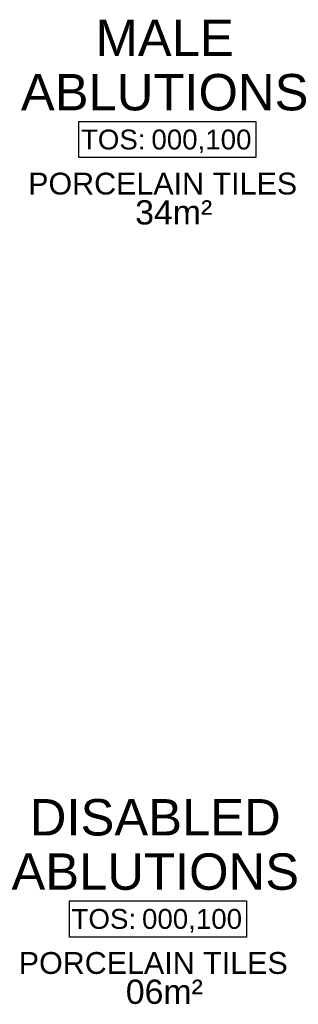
# Model space of a CAD drawing. Header units: millimetres. Extents: x -115474967 to 444143, y -74377 to 241828222.
# Tile 108 of 256: x -183784 to -182633, y 237665 to 241724. Entities that reach past the tile are written whole.
import ezdxf
from ezdxf.enums import TextEntityAlignment as Align

# ---------------------------------------------------------------- set-up
doc = ezdxf.new("R2010")
doc.units = ezdxf.units.MM
doc.header["$MEASUREMENT"] = 0
for name, color, linetype in [('00-1 FloorFinish', 1, 'Continuous'), ('00-1 FloorLevel', 7, 'Continuous'), ('A-DOOR NUMBERS', 7, 'Continuous')]:
    doc.layers.add(name, color=color, linetype=linetype)
doc.layers.add('00-1 Labels', color=4, linetype='Continuous', lineweight=35)
doc.styles.add('ARIAL', font='arial.ttf')

# ---------------------------------------------------------------- blocks, each defined once
blk = doc.blocks.new('Room Tags')
at = {"layer": '00-1 FloorLevel', "color": 2}
blk.add_lwpolyline([(-571.3, -75.7), (646.5, -75.7), (646.5, -324.7), (-571.3, -324.7)], close=True, dxfattribs=at)
at = {"layer": '00-1 FloorFinish', "style": 'ARIAL'}
blk.add_attdef('F-FINISH', text='', height=150, dxfattribs=at).set_placement((5.1, -578), align=Align.CENTER)
at = {"layer": '00-1 FloorLevel', "style": 'ARIAL'}
blk.add_text('TOS:', height=136.36, dxfattribs=at).set_placement((-557.4, -200.2), align=Align.MIDDLE_LEFT)
blk.add_attdef('000,000', text='', height=136.4, dxfattribs=at).set_placement((606.9, -200.2), align=Align.MIDDLE_RIGHT)
at = {"layer": '00-1 Labels', "style": 'ARIAL'}
for tag, p in [('ROOM1?', (19, 746.2)), ('ROOM2?', (19, 373.1)), ('ROOM3?', (19, 0))]:
    blk.add_attdef(tag, text='', height=250, dxfattribs=at).set_placement(p, align=Align.CENTER)

msp = doc.modelspace()

# ---------------------------------------------------------------- block references
ref = msp.add_blockref('Room Tags', (-183196.01561, 241350.52955), dxfattribs=dict(xscale=0.6000000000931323, yscale=0.6000000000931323, zscale=0.6000000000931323))
ref.add_attrib('ROOM2?', 'MALE', dxfattribs={"layer": '00-1 Labels', "height": 150, "style": 'ARIAL'}).set_placement((-183184.61561, 241574.39135), align=Align.CENTER)
ref.add_attrib('ROOM3?', 'ABLUTIONS', dxfattribs={"layer": '00-1 Labels', "height": 150, "style": 'ARIAL'}).set_placement((-183184.61561, 241350.52955), align=Align.CENTER)
ref.add_attrib('000,000', '000,100', dxfattribs={"layer": '00-1 FloorLevel', "height": 81.818182, "style": 'ARIAL'}).set_placement((-182826.16496, 241230.4238), align=Align.MIDDLE_RIGHT)
ref.add_attrib('F-FINISH', 'PORCELAIN TILES', dxfattribs={"layer": '00-1 FloorFinish', "height": 90, "style": 'ARIAL'}).set_placement((-183192.96709, 241003.73003), align=Align.CENTER)
ref = msp.add_blockref('Room Tags', (-183234.82039, 238137.61326), dxfattribs=dict(xscale=0.6000000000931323, yscale=0.6000000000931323, zscale=0.6000000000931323))
ref.add_attrib('ROOM2?', 'DISABLED', dxfattribs={"layer": '00-1 Labels', "height": 150, "style": 'ARIAL'}).set_placement((-183223.42039, 238361.47506), align=Align.CENTER)
ref.add_attrib('ROOM3?', 'ABLUTIONS', dxfattribs={"layer": '00-1 Labels', "height": 150, "style": 'ARIAL'}).set_placement((-183223.42039, 238137.61326), align=Align.CENTER)
ref.add_attrib('000,000', '000,100', dxfattribs={"layer": '00-1 FloorLevel', "height": 81.818182, "style": 'ARIAL'}).set_placement((-182864.96974, 238017.50751), align=Align.MIDDLE_RIGHT)
ref.add_attrib('F-FINISH', 'PORCELAIN TILES', dxfattribs={"layer": '00-1 FloorFinish', "height": 90, "style": 'ARIAL'}).set_placement((-183231.77187, 237790.81374), align=Align.CENTER)

# ---------------------------------------------------------------- texts
at = {"layer": 'A-DOOR NUMBERS', "color": 1, "char_height": 100, "attachment_point": 1, "style": 'ARIAL'}
for s, insert, width in [('34m²', (-183306.30516, 240980.16003), 170.3164789), ('06m²', (-183345.10994, 237767.24374), 368.7390275)]:
    msp.add_mtext(s, dxfattribs=dict(at, insert=insert, width=width))

doc.saveas('drawing.dxf')
